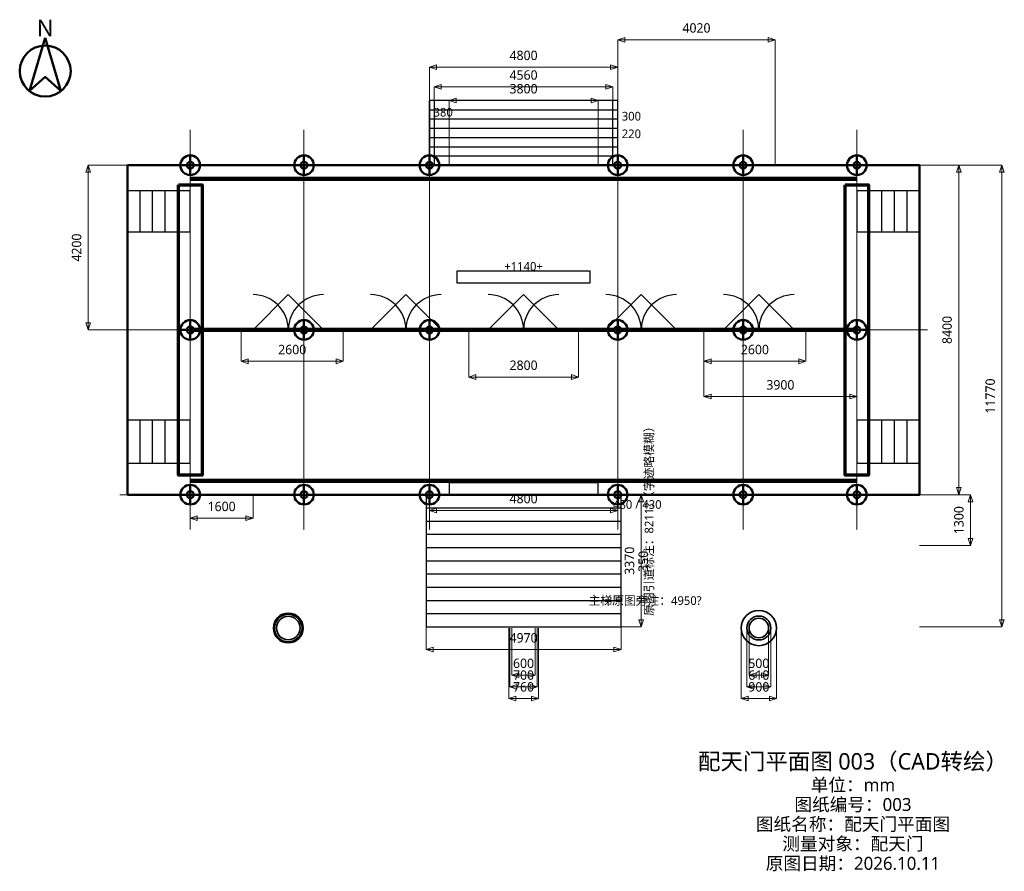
# Model space of a CAD drawing. Header units: millimetres. Extents: x -12850 to 12260, y -18003 to 3710.
import ezdxf
from ezdxf.enums import TextEntityAlignment as Align

# ---------------------------------------------------------------- set-up
doc = ezdxf.new("R2010")
doc.units = ezdxf.units.MM
doc.linetypes.add('DASHED', pattern=[1.524, 1.27, -0.254])
for name, color, linetype, lineweight in [('00_OUTLINE', 7, 'CONTINUOUS', 50), ('A_COLUMN', 2, 'CONTINUOUS', 50), ('A_DOOR', 3, 'CONTINUOUS', 25), ('A_GRID', 8, 'DASHED', 18), ('A_RAIL', 6, 'CONTINUOUS', 25), ('A_STAIR', 4, 'CONTINUOUS', 25), ('A_WALL', 1, 'CONTINUOUS', 70), ('DIMENSION', 7, 'CONTINUOUS', 18), ('L_PAVING', 9, 'CONTINUOUS', 25), ('L_WATER', 5, 'CONTINUOUS', 35), ('TEXT', 7, 'CONTINUOUS', 18)]:
    doc.layers.add(name, color=color, linetype=linetype, lineweight=lineweight)
doc.styles.get("Standard").update_dxf_attribs({"font": 'Microsoft YaHei'})

msp = doc.modelspace()

# ---------------------------------------------------------------- linework, layer by layer
at = {"layer": '00_OUTLINE'}
for points in [[(-12200, 3250), (-12600, 1900), (-12200, 2250), (-11800, 1900)], [(-10100, 0), (10100, 0), (10100, -8400), (-10100, -8400)]]:
    msp.add_lwpolyline(points, close=True, dxfattribs=at)
msp.add_circle((-12200, 2400), 650, dxfattribs=at)
at = {"layer": 'A_COLUMN'}
for p, q in [((-8750, 0), (-8250, 0)), ((-8500, -250), (-8500, 250)), ((-5850, 0), (-5350, 0)), ((-5600, -250), (-5600, 250)), ((-2650, 0), (-2150, 0)), ((-2400, -250), (-2400, 250)), ((2150, 0), (2650, 0)), ((2400, -250), (2400, 250)), ((5350, 0), (5850, 0)), ((5600, -250), (5600, 250)), ((8250, 0), (8750, 0)), ((8500, -250), (8500, 250)), ((-8500, -4450), (-8500, -3950)), ((-5600, -4450), (-5600, -3950)), ((-2400, -4450), (-2400, -3950)), ((2400, -4450), (2400, -3950)), ((5600, -4450), (5600, -3950)), ((8500, -4450), (8500, -3950)), ((-8750, -4200), (-8250, -4200)), ((-5850, -4200), (-5350, -4200)), ((-2650, -4200), (-2150, -4200)), ((2150, -4200), (2650, -4200)), ((5350, -4200), (5850, -4200)), ((8250, -4200), (8750, -4200)), ((-8500, -8650), (-8500, -8150)), ((-5600, -8650), (-5600, -8150)), ((-2400, -8650), (-2400, -8150)), ((2400, -8650), (2400, -8150)), ((5600, -8650), (5600, -8150)), ((8500, -8650), (8500, -8150)), ((-8750, -8400), (-8250, -8400)), ((-5850, -8400), (-5350, -8400)), ((-2650, -8400), (-2150, -8400)), ((2150, -8400), (2650, -8400)), ((5350, -8400), (5850, -8400)), ((8250, -8400), (8750, -8400))]:
    msp.add_line(p, q, dxfattribs=at)
for centre, radius in [((-8500, 0), 250), ((-8500, 0), 87.5), ((-5600, 0), 250), ((-5600, 0), 87.5), ((-2400, 0), 250), ((-2400, 0), 87.5), ((2400, 0), 250), ((2400, 0), 87.5), ((5600, 0), 250), ((5600, 0), 87.5), ((8500, 0), 250), ((8500, 0), 87.5), ((-8500, -4200), 250), ((-5600, -4200), 250), ((-2400, -4200), 250), ((2400, -4200), 250), ((5600, -4200), 250), ((8500, -4200), 250), ((-8500, -4200), 87.5), ((-5600, -4200), 87.5), ((-2400, -4200), 87.5), ((2400, -4200), 87.5), ((5600, -4200), 87.5), ((8500, -4200), 87.5), ((-8500, -8400), 250), ((-5600, -8400), 250), ((-2400, -8400), 250), ((2400, -8400), 250), ((5600, -8400), 250), ((8500, -8400), 250), ((-8500, -8400), 87.5), ((-5600, -8400), 87.5), ((-2400, -8400), 87.5), ((2400, -8400), 87.5), ((5600, -8400), 87.5), ((8500, -8400), 87.5)]:
    msp.add_circle(centre, radius, dxfattribs=at)
at = {"layer": 'A_DOOR'}
for p, q in [((-6900, -4200), (-6000, -3300)), ((-5100, -4200), (-6000, -3300)), ((-3900, -4200), (-3000, -3300)), ((-2100, -4200), (-3000, -3300)), ((-900, -4200), (0, -3300)), ((900, -4200), (0, -3300)), ((2100, -4200), (3000, -3300)), ((3900, -4200), (3000, -3300)), ((5100, -4200), (6000, -3300)), ((6900, -4200), (6000, -3300))]:
    msp.add_line(p, q, dxfattribs=at)
for centre, start, end in [((-6900, -4200), 0, 90), ((-5100, -4200), 90, 180), ((-3900, -4200), 0, 90), ((-2100, -4200), 90, 180), ((-900, -4200), 0, 90), ((900, -4200), 90, 180), ((2100, -4200), 0, 90), ((3900, -4200), 90, 180), ((5100, -4200), 0, 90), ((6900, -4200), 90, 180)]:
    msp.add_arc(centre, 900, start, end, dxfattribs=at)
at = {"layer": 'A_GRID'}
for p, q in [((-8500, 900), (-8500, -9300)), ((-5600, 900), (-5600, -9300)), ((-2400, 900), (-2400, -9300)), ((2400, 900), (2400, -9300)), ((5600, 900), (5600, -9300)), ((8500, 900), (8500, -9300)), ((-10300, 0), (10300, 0)), ((-10300, -4200), (10300, -4200)), ((-10300, -8400), (10300, -8400))]:
    msp.add_line(p, q, dxfattribs=at)
at = {"layer": 'A_RAIL'}
for p, q in [((-2400, 0), (-2400, 1650)), ((2400, 0), (2400, 1650)), ((-1900, 0), (1900, 0)), ((-1900, -8400), (1900, -8400))]:
    msp.add_line(p, q, dxfattribs=at)
for points in [[(-2280, 0), (2280, 0), (2280, 1650), (-2280, 1650)], [(-1900, -8400), (1900, -8400), (1900, -8100), (-1900, -8100)]]:
    msp.add_lwpolyline(points, close=True, dxfattribs=at)
at = {"layer": 'A_STAIR'}
for p, q in [((-2400, 1414), (2400, 1414)), ((-2400, 1179), (2400, 1179)), ((-2400, 943), (2400, 943)), ((-2400, 707), (2400, 707)), ((-2400, 471), (2400, 471)), ((-2400, 236), (2400, 236)), ((-9780, -1700), (-9780, -650)), ((-9460, -1700), (-9460, -650)), ((-9140, -1700), (-9140, -650)), ((-8820, -1700), (-8820, -650)), ((8820, -1700), (8820, -650)), ((9140, -1700), (9140, -650)), ((9460, -1700), (9460, -650)), ((9780, -1700), (9780, -650)), ((-9780, -7600), (-9780, -6500)), ((-9460, -7600), (-9460, -6500)), ((-9140, -7600), (-9140, -6500)), ((-8820, -7600), (-8820, -6500)), ((8820, -7600), (8820, -6500)), ((9140, -7600), (9140, -6500)), ((9460, -7600), (9460, -6500)), ((9780, -7600), (9780, -6500)), ((-2485, -8737), (2485, -8737)), ((-2485, -9074), (2485, -9074)), ((-2485, -9411), (2485, -9411)), ((-2485, -9748), (2485, -9748)), ((-2485, -10085), (2485, -10085)), ((-2485, -10422), (2485, -10422)), ((-2485, -10759), (2485, -10759)), ((-2485, -11096), (2485, -11096)), ((-2485, -11433), (2485, -11433))]:
    msp.add_line(p, q, dxfattribs=at)
for points in [[(-2400, 0), (2400, 0), (2400, 1650), (-2400, 1650)], [(-10100, -1700), (-8500, -1700), (-8500, -650), (-10100, -650)], [(8500, -1700), (10100, -1700), (10100, -650), (8500, -650)], [(-10100, -7600), (-8500, -7600), (-8500, -6500), (-10100, -6500)], [(8500, -7600), (10100, -7600), (10100, -6500), (8500, -6500)], [(-2485, -11770), (2485, -11770), (2485, -8400), (-2485, -8400)]]:
    msp.add_lwpolyline(points, close=True, dxfattribs=at)
at = {"layer": 'A_WALL', "lineweight": 90}
for p, q in [((-8500, -350), (8500, -350)), ((-8500, -4200), (8500, -4200)), ((-8500, -8050), (8500, -8050))]:
    msp.add_line(p, q, dxfattribs=at)
at = {"layer": 'A_WALL'}
for points in [[(-8800, -500), (-8200, -500), (-8200, -7900), (-8800, -7900)], [(8200, -500), (8800, -500), (8800, -7900), (8200, -7900)]]:
    msp.add_lwpolyline(points, close=True, dxfattribs=at)
at = {"layer": 'DIMENSION'}
for p, q in [((2400, 0), (2400, 3200)), ((2400, 3200), (6420, 3200)), ((6420, 0), (6420, 3200)), ((-2400, 0), (-2400, 2500)), ((-2400, 2500), (2400, 2500)), ((2400, 0), (2400, 2500)), ((-2280, 0), (-2280, 2000)), ((-2280, 2000), (2280, 2000)), ((2280, 0), (2280, 2000)), ((-1900, 0), (-1900, 1650)), ((-1900, 1650), (1900, 1650)), ((1900, 0), (1900, 1650)), ((-10100, 0), (-11100, 0)), ((-11100, -4200), (-11100, 0)), ((10100, 0), (11100, 0)), ((10100, 0), (12200, 0)), ((11100, -8400), (11100, 0)), ((12200, -11770), (12200, 0)), ((-10100, -4200), (-11100, -4200)), ((-7200, -4200), (-7200, -5000)), ((-4600, -4200), (-4600, -5000)), ((-1400, -4200), (-1400, -5400)), ((1400, -4200), (1400, -5400)), ((4600, -4200), (4600, -5000)), ((4600, -4200), (4600, -5900)), ((7200, -4200), (7200, -5000)), ((8500, -4200), (8500, -5900)), ((-7200, -5000), (-4600, -5000)), ((4600, -5000), (7200, -5000)), ((-1400, -5400), (1400, -5400)), ((4600, -5900), (8500, -5900)), ((-8500, -8400), (-8500, -9000)), ((-6900, -8400), (-6900, -9000)), ((-2400, -8400), (-2400, -8800)), ((2400, -8400), (2400, -8800)), ((2485, -8400), (3000, -8400)), ((3000, -11770), (3000, -8400)), ((10100, -8400), (11100, -8400)), ((10100, -8400), (11400, -8400)), ((11400, -9700), (11400, -8400)), ((-8500, -9000), (-6900, -9000)), ((-2400, -8800), (2400, -8800)), ((10100, -9700), (11400, -9700)), ((-2485, -11770), (-2485, -12350)), ((-380, -11800), (-380, -13600)), ((-350, -11800), (-350, -13300)), ((-300, -11800), (-300, -13000)), ((300, -11800), (300, -13000)), ((350, -11800), (350, -13300)), ((380, -11800), (380, -13600)), ((2485, -11770), (2485, -12350)), ((2485, -11770), (3000, -11770)), ((5550, -11800), (5550, -13600)), ((5695, -11800), (5695, -13300)), ((5750, -11800), (5750, -13000)), ((6250, -11800), (6250, -13000)), ((6305, -11800), (6305, -13300)), ((6450, -11800), (6450, -13600)), ((10100, -11770), (12200, -11770)), ((-2485, -12350), (2485, -12350)), ((-300, -13000), (300, -13000)), ((5750, -13000), (6250, -13000)), ((-350, -13300), (350, -13300)), ((5695, -13300), (6305, -13300)), ((-380, -13600), (380, -13600)), ((5550, -13600), (6450, -13600))]:
    msp.add_line(p, q, dxfattribs=at)
for points in [[(2400, 3200), (2580, 3260), (2580, 3140)], [(6420, 3200), (6240, 3260), (6240, 3140)], [(-2400, 2500), (-2220, 2560), (-2220, 2440)], [(2400, 2500), (2220, 2560), (2220, 2440)], [(-2280, 2000), (-2100, 2060), (-2100, 1940)], [(2280, 2000), (2100, 2060), (2100, 1940)], [(-1900, 1650), (-1720, 1710), (-1720, 1590)], [(1900, 1650), (1720, 1710), (1720, 1590)], [(-11100, 0), (-11040, -180), (-11160, -180)], [(11100, 0), (11160, -180), (11040, -180)], [(12200, 0), (12260, -180), (12140, -180)], [(-11100, -4200), (-11040, -4020), (-11160, -4020)], [(-7200, -5000), (-7020, -4940), (-7020, -5060)], [(-4600, -5000), (-4780, -4940), (-4780, -5060)], [(4600, -5000), (4780, -4940), (4780, -5060)], [(7200, -5000), (7020, -4940), (7020, -5060)], [(-1400, -5400), (-1220, -5340), (-1220, -5460)], [(1400, -5400), (1220, -5340), (1220, -5460)], [(4600, -5900), (4780, -5840), (4780, -5960)], [(8500, -5900), (8320, -5840), (8320, -5960)], [(11100, -8400), (11160, -8220), (11040, -8220)], [(3000, -8400), (3060, -8580), (2940, -8580)], [(11400, -8400), (11460, -8580), (11340, -8580)], [(-2400, -8800), (-2220, -8740), (-2220, -8860)], [(2400, -8800), (2220, -8740), (2220, -8860)], [(-8500, -9000), (-8320, -8940), (-8320, -9060)], [(-6900, -9000), (-7080, -8940), (-7080, -9060)], [(11400, -9700), (11460, -9520), (11340, -9520)], [(3000, -11770), (3060, -11590), (2940, -11590)], [(12200, -11770), (12260, -11590), (12140, -11590)], [(-2485, -12350), (-2305, -12290), (-2305, -12410)], [(2485, -12350), (2305, -12290), (2305, -12410)], [(-300, -13000), (-120, -12940), (-120, -13060)], [(300, -13000), (120, -12940), (120, -13060)], [(5750, -13000), (5930, -12940), (5930, -13060)], [(6250, -13000), (6070, -12940), (6070, -13060)], [(-350, -13300), (-170, -13240), (-170, -13360)], [(350, -13300), (170, -13240), (170, -13360)], [(5695, -13300), (5875, -13240), (5875, -13360)], [(6305, -13300), (6125, -13240), (6125, -13360)], [(-380, -13600), (-200, -13540), (-200, -13660)], [(380, -13600), (200, -13540), (200, -13660)], [(5550, -13600), (5730, -13540), (5730, -13660)], [(6450, -13600), (6270, -13540), (6270, -13660)]]:
    msp.add_lwpolyline(points, close=True, dxfattribs=at)
at = {"layer": 'L_PAVING'}
msp.add_lwpolyline([(-1700, -3000), (1700, -3000), (1700, -2700), (-1700, -2700)], close=True, dxfattribs=at)
at = {"layer": 'L_WATER'}
for centre, radius in [((-6000, -11800), 380), ((-6000, -11800), 350), ((-6000, -11800), 300), ((6000, -11800), 450), ((6000, -11800), 305), ((6000, -11800), 250)]:
    msp.add_circle(centre, radius, dxfattribs=at)

# ---------------------------------------------------------------- texts
at = {"layer": 'DIMENSION'}
for s, height, p in [('4020', 240, (4410, 3500)), ('4800', 240, (0, 2800)), ('4560', 240, (0, 2300)), ('3800', 240, (0, 1950)), ('380', 220, (-2050, 1350)), ('300', 220, (2750, 1250)), ('220', 220, (2750, 800)), ('+1140+', 220, (0, -2580)), ('2600', 240, (-5900, -4700)), ('2600', 240, (5900, -4700)), ('2800', 240, (0, -5100)), ('3900', 240, (6550, -5600)), ('4800', 240, (0, -8500)), ('480 / 430', 220, (2900, -8650)), ('1600', 240, (-7700, -8700)), ('4970', 240, (0, -12050)), ('600', 240, (0, -12700)), ('500', 240, (6000, -12700)), ('700', 240, (0, -13000)), ('610', 240, (6000, -13000)), ('760', 240, (0, -13300)), ('900', 240, (6000, -13300))]:
    msp.add_text(s, height=height, dxfattribs=at).set_placement(p, align=Align.MIDDLE_CENTER)
for s, p in [('4200', (-11400, -2100)), ('8400', (10800, -4200)), ('11770', (11900, -5885)), ('1300', (11100, -9050)), ('3370', (2700, -10085)), ('350', (3050, -10100))]:
    msp.add_text(s, height=240, rotation=90, dxfattribs=at).set_placement(p, align=Align.MIDDLE_CENTER)
at = {"layer": 'TEXT'}
for s, height, p in [('N', 420, (-12200, 3500)), ('主梯原图旁注：4950?', 220, (3100, -11100)), ('配天门平面图 003（CAD转绘）', 420, (8400, -15200)), ('单位：mm', 330, (8400, -15800)), ('图纸编号：003', 330, (8400, -16300)), ('图纸名称：配天门平面图', 330, (8400, -16800)), ('测量对象：配天门', 330, (8400, -17300)), ('原图日期：2026.10.11', 330, (8400, -17800))]:
    msp.add_text(s, height=height, dxfattribs=at).set_placement(p, align=Align.MIDDLE_CENTER)
msp.add_text('原图引道标注：8211?（字迹略模糊）', height=220, rotation=90, dxfattribs=at).set_placement((3200, -9000), align=Align.MIDDLE_CENTER)

doc.saveas('drawing.dxf')
